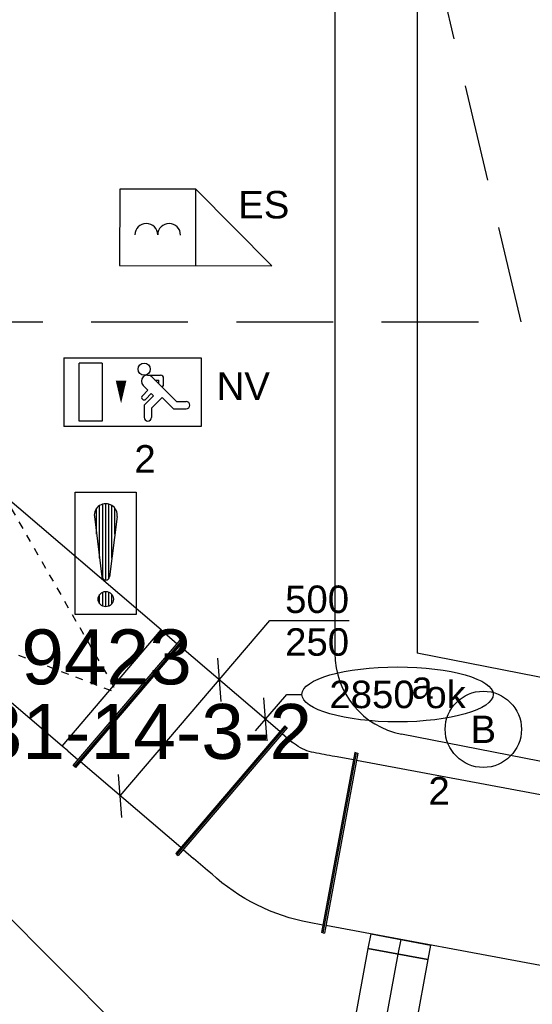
# Model space of a CAD drawing. Extents: x -138812 to 250702, y -18987 to 104055.
# Tile 56 of 193: x 64502 to 66184, y 18518 to 21743. Entities that reach past the tile are written whole.
import ezdxf
from ezdxf.enums import TextEntityAlignment as Align

# ---------------------------------------------------------------- set-up
doc = ezdxf.new("R2010")
doc.units = 0
doc.header["$LTSCALE"] = 50
for name, pattern in [('CENTER2', [28.575, 19.05, -3.175, 3.175, -3.175]), ('HIDDEN', [9.525, 6.35, -3.175]), ('STREEPJES', [0.1, 0.05, -0.05])]:
    doc.linetypes.add(name, pattern=pattern)
doc.layers.get('0').update_dxf_attribs({"linetype": 'CONTINUOUS'})
for name, color, linetype in [('brandmeldserienummers', 1, 'CONTINUOUS'), ('EL6131--', 2, 'CONTINUOUS'), ('EL6311--', 3, 'CONTINUOUS'), ('EL6350--', 3, 'CONTINUOUS'), ('EL6511--', 3, 'CONTINUOUS'), ('EL6522--', 3, 'CONTINUOUS'), ('EM6131--', 1, 'CONTINUOUS'), ('lMcht aanvoer bestaand_PR', 1, 'CONTINUOUS'), ('lMcht retour bestaand', 1, 'CONTINUOUS'), ('lMcht retour bestaand_PR', 1, 'CONTINUOUS'), ('lucht retour bestaand_HL', 1, 'CONTINUOUS'), ('WL570---_RETOUR', 112, 'CONTINUOUS'), ('WL570---_TOEVOER', 3, 'CONTINUOUS')]:
    doc.layers.add(name, color=color, linetype=linetype)
doc.styles.add('BURO-018', font='ARIAL.TTF', dxfattribs={"height": 90})

# ---------------------------------------------------------------- blocks, each defined once
blk = doc.blocks.new('1115B3A')
at = {"color": 0, "linetype": 'Continuous'}
blk.add_circle((0, 0), 2.5, dxfattribs=at)
at = {"color": 0, "linetype": 'Continuous', "style": 'BURO-018'}
for tag, p in [('E_GKAST', (0, 8)), ('E_GROEP', (0, 5)), ('E_SGROEP', (4.5, 5)), ('E_ARMCODE', (0, 0)), ('E_SLET', (4.5, -1))]:
    blk.add_attdef(tag, text='', height=1.8, dxfattribs=at).set_placement(p, align=Align.MIDDLE)
blk = doc.blocks.new('1115C2J')
at = {"color": 0, "linetype": 'Continuous'}
for p, q in [((-4.5, 5.5), (4.5, 5.5)), ((-4.5, 1), (-4.5, 5.5)), ((4.5, 1), (4.5, 5.5)), ((-1.24, 4.309), (-1.24, 4.91)), ((-0.76, 4.11), (-0.76, 4.91)), ((2, 5.15), (3.5, 5.15)), ((2, 1.35), (2, 5.15)), ((3.5, 5.15), (3.5, 1.35)), ((-2.681, 4.35), (-3.52, 4.35)), ((-1.94, 3.609), (-2.681, 4.35)), ((-1.24, 4.309), (-1.94, 3.609)), ((-1.374, 3.496), (-0.76, 4.11)), ((-2.88, 3.87), (-3.52, 3.87)), ((-1.271, 2.261), (-2.88, 3.87)), ((-1.233, 3.354), (-1.374, 3.496)), ((-0.872, 3.715), (-1.233, 3.354)), ((-0.646, 3.489), (-1.007, 3.128)), ((-1.94, 2.93), (-2.04, 2.83)), ((-2.04, 2.83), (-2.04, 2.344)), ((-1.714, 2.704), (-1.72, 2.697)), ((-1.72, 2.697), (-1.72, 2.464)), ((-0.705, 2.827), (-1.007, 3.128)), ((-0.988, 2.144), (-1.84, 2.144)), ((-1.474, 2.464), (-1.72, 2.464)), ((2, 1.35), (3.5, 1.35)), ((4.5, 1), (-4.5, 1))]:
    blk.add_line(p, q, dxfattribs=at)
blk.add_lwpolyline([(0.75, 4, 0, 0.7, 0), (0.75, 2.5, 0.7, 0.7, 0)], format="xyseb", dxfattribs=at)
blk.add_circle((-0.76, 1.75), 0.4, dxfattribs=at)
for centre, radius, start, end in [((-1, 4.91), 0.24, 0, 180), ((-3.52, 4.11), 0.24, 90, 270), ((-0.759, 3.602), 0.16, 315, 135), ((-0.988, 2.544), 0.4, 225, 45), ((-1.84, 2.344), 0.2, 180, 270)]:
    blk.add_arc(centre, radius, start, end, dxfattribs=at)
at = {"color": 0, "linetype": 'Continuous', "style": 'BURO-018'}
for tag, p in [('E_GKAST', (0, 15.167)), ('E_GROEP', (0, 12.167)), ('E_SGROEP', (4.5, 12.167)), ('E_ARMCODE', (0, 8))]:
    blk.add_attdef(tag, text='', height=1.8, dxfattribs=at).set_placement(p, align=Align.MIDDLE)
blk = doc.blocks.new('*X39')
at = {"color": 0}
for p, q in [((159.4, 200.262), (159.4, 201.95)), ((159.6, 198.675), (159.6, 202.134)), ((159.8, 197.35), (159.8, 202.223)), ((160, 197.25), (160, 202.25)), ((160.2, 197.35), (160.2, 202.223)), ((160.4, 198.675), (160.4, 202.134)), ((160.6, 200.262), (160.6, 201.95)), ((159.6, 195.7), (159.6, 196.3)), ((159.8, 195.542), (159.8, 196.458)), ((160, 195.5), (160, 196.5)), ((160.2, 195.542), (160.2, 196.458)), ((160.4, 195.7), (160.4, 196.3))]:
    blk.add_line(p, q, dxfattribs=at)
blk = doc.blocks.new('1116A7')
at = {"color": 0, "linetype": 'Continuous'}
for p, q in [((-2, -4), (-2, 4)), ((-2, 4), (2, 4)), ((2, 4), (2, -4)), ((-0.744, 2.406), (-0.248, -1.531)), ((0.744, 2.406), (0.248, -1.531)), ((2, -4), (-2, -4))]:
    blk.add_line(p, q, dxfattribs=at)
blk.add_circle((0, -3), 0.5, dxfattribs=at)
for centre, radius, start, end in [((0, 2.5), 0.75, 352.81924, 187.18076), ((0, -1.5), 0.25, 187.18076, 352.81924)]:
    blk.add_arc(centre, radius, start, end, dxfattribs=at)
blk.add_blockref('*X39', (-160, -199), dxfattribs=at)
at = {"color": 0, "linetype": 'Continuous', "style": 'BURO-018'}
blk.add_attdef('E_TEXT1', text='', height=1.8, dxfattribs=at).set_placement((0, 6.5), align=Align.MIDDLE)
at = {"color": 0, "linetype": 'Continuous', "style": 'BURO-018', "flags": 1}
blk.add_attdef('E_MATCODE', (0, 0), '', height=1.8, dxfattribs=at)
blk = doc.blocks.new('111604')
at = {"color": 0, "linetype": 'Continuous'}
for p, q in [((-5, 6), (-5, 1)), ((0, 6), (-5, 6)), ((0, 1), (0, 6)), ((0, 6), (5, 1)), ((-5, 1), (5, 1))]:
    blk.add_line(p, q, dxfattribs=at)
for centre in [(-3.25, 3), (-1.75, 3)]:
    blk.add_arc(centre, 0.75, 0, 180, dxfattribs=at)
at = {"color": 0, "linetype": 'Continuous', "style": 'BURO-018'}
blk.add_attdef('E_TEXT1', text='', height=1.8, dxfattribs=at).set_placement((0, 8.5), align=Align.MIDDLE)
at = {"color": 0, "linetype": 'Continuous', "style": 'BURO-018', "flags": 1}
blk.add_attdef('E_MATCODE', text='', height=1.8, dxfattribs=at).set_placement((0, 0), align=Align.MIDDLE)
blk = doc.blocks.new('*U61')
at = {"color": 0, "ltscale": 10}
blk.add_arc((-111.3, 135, -2730), 270, 270, 349, dxfattribs=at)
at = {"layer": 'EM6131--', "color": 1, "style": 'BURO-018'}
blk.add_attdef('POSNR', text='', height=90, dxfattribs=at).set_placement((0, 0), align=Align.MIDDLE)
blk = doc.blocks.new('*U62')
at = {"color": 0, "ltscale": 10}
for p, q in [((0, 135, -2730), (1984, 135, -2730)), ((0, -135, -2730), (1984, -135, -2730))]:
    blk.add_line(p, q, dxfattribs=at)
at = {"layer": 'EM6131--', "color": 1, "style": 'BURO-018'}
blk.add_attdef('POSNR', text='', height=90, dxfattribs=at).set_placement((0, 0), align=Align.MIDDLE)
blk = doc.blocks.new('*U63')
at = {"color": 0, "ltscale": 10}
for p, q in [((0, 135, -2730), (2872.1, 135, -2730)), ((0, -135, -2730), (2872.1, -135, -2730))]:
    blk.add_line(p, q, dxfattribs=at)
at = {"layer": 'EM6131--', "color": 1, "style": 'BURO-018'}
blk.add_attdef('POSNR', text='', height=90, dxfattribs=at).set_placement((0, 0), align=Align.MIDDLE)
blk = doc.blocks.new('*U470')
at = {"color": 0, "ltscale": 10}
for p, q in [((-200.5, 300, -3000), (-195.5, 300, -3000)), ((-200.5, -300, -3000), (-200.5, 300, -3000)), ((-195.5, -300, -3000), (-195.5, 300, -3000)), ((-195.5, 275, -3000), (-150.5, 275, -3000)), ((-150.5, 275, -3000), (-127.8, 274.6, -3000)), ((-127.8, 274.6, -3000), (-105.1, 273.4, -3000)), ((-105.1, 273.4, -3000), (-82.5, 271.4, -3000)), ((-82.5, 271.4, -3000), (-60, 268.7, -3000)), ((-60, 268.7, -3000), (-37.6, 265.1, -3000)), ((-37.6, 265.1, -3000), (-15.3, 260.8, -3000)), ((-15.3, 260.8, -3000), (6.8, 255.7, -3000)), ((6.8, 255.7, -3000), (28.7, 249.8, -3000)), ((28.7, 249.8, -3000), (50.4, 243.2, -3000)), ((50.4, 243.2, -3000), (71.8, 235.8, -3000)), ((71.8, 235.8, -3000), (93, 227.7, -3000)), ((93, 227.7, -3000), (113.9, 218.8, -3000)), ((113.9, 218.8, -3000), (134.5, 209.2, -3000)), ((134.5, 209.2, -3000), (154.7, 198.9, -3000)), ((154.7, 198.9, -3000), (174.5, 187.9, -3000)), ((174.5, 187.9, -3000), (191.8, 177.9, -3000)), ((191.8, 177.9, -3000), (209.2, 167.9, -3000)), ((209.2, 167.9, -3000), (226.5, 157.9, -3000)), ((37.6, -339.2, -3000), (312.6, 137.1, -3000)), ((41.9, -341.7, -3000), (316.9, 134.6, -3000)), ((226.5, 157.9, -3000), (243.8, 147.9, -3000)), ((243.8, 147.9, -3000), (261.1, 137.9, -3000)), ((300.1, 115.4, -3000), (261.1, 137.9, -3000)), ((316.9, 134.6, -3000), (312.6, 137.1, -3000)), ((-195.5, -275, -3000), (-141.8, -275, -3000)), ((-141.8, -275, -3000), (-133.2, -275, -3000)), ((-133.2, -275, -3000), (-124.5, -275, -3000)), ((-124.5, -275, -3000), (-115.8, -275, -3000)), ((-115.8, -275, -3000), (-107.2, -275, -3000)), ((-107.2, -275, -3000), (-98.5, -275, -3000)), ((-98.5, -275, -3000), (-89.9, -275, -3000)), ((-89.9, -275, -3000), (-81.2, -275, -3000)), ((-81.2, -275, -3000), (-72.5, -275, -3000)), ((-72.5, -275, -3000), (-63.9, -275, -3000)), ((-63.9, -275, -3000), (-56, -275.2, -3000)), ((-56, -275.2, -3000), (-48.2, -275.8, -3000)), ((-48.2, -275.8, -3000), (-40.4, -276.8, -3000)), ((-40.4, -276.8, -3000), (-32.7, -278.3, -3000)), ((-32.7, -278.3, -3000), (-25.1, -280.1, -3000)), ((-25.1, -280.1, -3000), (-17.5, -282.3, -3000)), ((-17.5, -282.3, -3000), (-10.1, -285, -3000)), ((-10.1, -285, -3000), (-2.9, -288, -3000)), ((-2.9, -288, -3000), (4.2, -291.3, -3000)), ((-200.5, -300, -3000), (-195.5, -300, -3000)), ((4.2, -291.3, -3000), (11.1, -295.1, -3000)), ((50.1, -317.6, -3000), (11.1, -295.1, -3000)), ((41.9, -341.7, -3000), (37.6, -339.2, -3000))]:
    blk.add_line(p, q, dxfattribs=at)
at = {"layer": 'lMcht retour bestaand_PR', "color": 1, "style": 'BURO-018'}
blk.add_attdef('POSNR', text='', height=90, dxfattribs=at).set_placement((0, 0), align=Align.MIDDLE)
blk = doc.blocks.new('*U485')
at = {"color": 0, "ltscale": 10}
for p, q in [((-828.2, 275, -2835), (-823.2, 275, -2835)), ((-828.2, -275, -2835), (-828.2, 275, -2835)), ((-823.2, -275, -2835), (-823.2, 275, -2835)), ((0, 275, -2835), (-5, 275, -2835)), ((-5, -275, -2835), (-5, 275, -2835)), ((0, -275, -2835), (0, 275, -2835)), ((-778.2, 250, -2835), (-823.2, 250, -2835)), ((-74.6, 250, -2835), (-778.2, 250, -2835)), ((-778.2, 250, -2835), (-778.2, -250, -2835)), ((-74.6, -250, -2835), (-74.6, 250, -2835)), ((-50, 250, -2835), (-74.6, 250, -2835)), ((-50, 250, -2835), (-5, 250, -2835)), ((-778.2, -250, -2835), (-823.2, -250, -2835)), ((-74.6, -250, -2835), (-778.2, -250, -2835)), ((-50, -250, -2835), (-74.6, -250, -2835)), ((-50, -250, -2835), (-5, -250, -2835)), ((-828.2, -275, -2835), (-823.2, -275, -2835)), ((0, -275, -2835), (-5, -275, -2835))]:
    blk.add_line(p, q, dxfattribs=at)
at = {"color": 8, "linetype": 'STREEPJES', "ltscale": 10}
for p in [(-753.6, 250, -125), (-753.6, -250, -125)]:
    blk.add_line(p, (-50, 0, 15), dxfattribs=at)
at = {"layer": 'lMcht retour bestaand_PR', "color": 1, "style": 'BURO-018'}
blk.add_attdef('POSNR', text='', height=90, dxfattribs=at).set_placement((0, 0), align=Align.MIDDLE)
blk = doc.blocks.new('*U537')
at = {"color": 0, "ltscale": 10}
for p, q in [((0, 275, -2975), (5, 275, -2975)), ((0, -275, -2975), (0, 275, -2975)), ((5, -275, -2975), (5, 275, -2975)), ((442.3, 275, -2975), (437.3, 275, -2975)), ((437.3, -275, -2975), (437.3, 275, -2975)), ((442.3, -275, -2975), (442.3, 275, -2975)), ((5, 250, -2975), (437.3, 250, -2975)), ((5, -250, -2975), (437.3, -250, -2975)), ((0, -275, -2975), (5, -275, -2975)), ((442.3, -275, -2975), (437.3, -275, -2975))]:
    blk.add_line(p, q, dxfattribs=at)
at = {"layer": 'lMcht retour bestaand_PR', "color": 1, "style": 'BURO-018'}
blk.add_attdef('POSNR', text='', height=90, dxfattribs=at).set_placement((0, 0), align=Align.MIDDLE)
blk = doc.blocks.new('*U538')
at = {"layer": 'lMcht retour bestaand', "color": 0, "ltscale": 10}
for p, q in [((-324.8, -380.1), (165.7, 193.9)), ((165.7, 193.9), (425.4, 193.9)), ((5.5, -70.5), (-5.5, 70.5)), ((-319.3, -450.6), (-330.3, -309.6))]:
    blk.add_line(p, q, dxfattribs=at)
at = {"layer": 'lMcht retour bestaand', "color": 0, "style": 'BURO-018'}
for s, p in [('500', (215.7, 218.9)), ('250', (215.7, 78.9))]:
    blk.add_text(s, height=90, dxfattribs=at).set_placement(p)
blk = doc.blocks.new('*U539')
at = {"layer": 'lMcht retour bestaand', "color": 0, "ltscale": 10}
for p, q in [((-32.5, -38), (69.6, 81.4)), ((5.5, -70.5), (-5.5, 70.5)), ((69.6, 81.4), (119.6, 81.4))]:
    blk.add_line(p, q, dxfattribs=at)
blk.add_ellipse((433.3, 81.4), major_axis=(313.7, 0), ratio=0.286888, dxfattribs=at)
at = {"layer": 'lMcht retour bestaand', "color": 0, "style": 'BURO-018'}
blk.add_text('2850 ok', height=90, dxfattribs=at).set_placement((209.6, 36.4))
blk = doc.blocks.new('*U540')
at = {"color": 0, "ltscale": 10}
for p, q in [((0, 300, -3000), (5, 300, -3000)), ((0, -300, -3000), (0, 300, -3000)), ((5, -300, -3000), (5, 300, -3000)), ((2485.4, 300, -3000), (2480.4, 300, -3000)), ((2480.4, -300, -3000), (2480.4, 300, -3000)), ((2485.4, -300, -3000), (2485.4, 300, -3000)), ((5, 275, -3000), (2480.4, 275, -3000)), ((5, -275, -3000), (2480.4, -275, -3000)), ((0, -300, -3000), (5, -300, -3000)), ((2485.4, -300, -3000), (2480.4, -300, -3000))]:
    blk.add_line(p, q, dxfattribs=at)
at = {"layer": 'lMcht retour bestaand_PR', "color": 1, "style": 'BURO-018'}
blk.add_attdef('POSNR', text='', height=90, dxfattribs=at).set_placement((0, 0), align=Align.MIDDLE)
blk = doc.blocks.new('*U542')
at = {"color": 0, "ltscale": 10}
for p, q in [((0, 100, -3000), (48.5, 100, -3000)), ((0, -100, -3000), (0, 100, -3000)), ((48.5, 100, -3000), (48.5, -100, -3000)), ((0, -100, -3000), (48.5, -100, -3000))]:
    blk.add_line(p, q, dxfattribs=at)
at = {"layer": 'lucht retour bestaand_HL', "linetype": 'CENTER2'}
blk.add_line((0, 0, -3000), (48.5, 0, -3000), dxfattribs=at)
at = {"layer": 'lMcht retour bestaand_PR', "color": 1, "style": 'BURO-018'}
blk.add_attdef('POSNR', text='', height=90, dxfattribs=at).set_placement((0, 0), align=Align.MIDDLE)
blk = doc.blocks.new('*U543')
at = {"color": 0, "ltscale": 10}
for p, q in [((0, 100, -3000), (290.2, 100, -3000)), ((0, -100, -3000), (0, 100, -3000)), ((0, -100, -3000), (290.2, -100, -3000))]:
    blk.add_line(p, q, dxfattribs=at)
at = {"layer": 'lucht retour bestaand_HL', "linetype": 'CENTER2'}
blk.add_line((0, 0, -3000), (290.2, 0, -3000), dxfattribs=at)
at = {"layer": 'lMcht retour bestaand_PR', "color": 1, "style": 'BURO-018'}
blk.add_attdef('POSNR', text='', height=90, dxfattribs=at).set_placement((0, 0), align=Align.MIDDLE)
blk = doc.blocks.new('*U555')
at = {"color": 0, "ltscale": 10}
for p, q in [((0, 325, -2975), (5, 325, -2975)), ((0, -325, -2975), (0, 325, -2975)), ((5, -325, -2975), (5, 325, -2975)), ((2230.4, 325, -2975), (2225.4, 325, -2975)), ((2225.4, -325, -2975), (2225.4, 325, -2975)), ((2230.4, -325, -2975), (2230.4, 325, -2975)), ((5, 300, -2975), (2225.4, 300, -2975)), ((5, -300, -2975), (2225.4, -300, -2975)), ((0, -325, -2975), (5, -325, -2975)), ((2230.4, -325, -2975), (2225.4, -325, -2975))]:
    blk.add_line(p, q, dxfattribs=at)
at = {"layer": 'lMcht aanvoer bestaand_PR', "color": 1, "style": 'BURO-018'}
blk.add_attdef('POSNR', text='', height=90, dxfattribs=at).set_placement((0, 0), align=Align.MIDDLE)

msp = doc.modelspace()

# ---------------------------------------------------------------- linework, layer by layer
at = {"layer": 'EL6311--', "color": 4, "linetype": 'HIDDEN'}
for p, q in [((66146.74023, 20753.18287), (65895.25137, 21816.4634)), ((64260.57334, 20753.18287), (66146.74023, 20753.18287))]:
    msp.add_line(p, q, dxfattribs=at)

# ---------------------------------------------------------------- block references
at = {"layer": 'EL6131--'}
for name, p, rotation in [('*U63', (65671.23506, 22539.54721, 2730), 270), ('*U61', (65671.23506, 19556.11379, 2730), 270), ('*U62', (67727.85045, 19155.64482, 2730), 168.9800581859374)]:
    msp.add_blockref(name, p, dxfattribs=dict(at, rotation=rotation))
at = {"layer": 'EL6311--'}
ref = msp.add_blockref('1115B3A', (66022.86572, 19418.26803), dxfattribs=dict(at, xscale=49.99999999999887, yscale=49.99999999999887, zscale=50, rotation=189.1701748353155))
ref.add_attrib('E_ARMCODE', 'B', dxfattribs={"layer": '0', "color": 1, "linetype": 'Continuous', "height": 90, "style": 'BURO-018'}).set_placement((66022.86572, 19418.26803), align=Align.MIDDLE)
ref.add_attrib('E_SLET', 'a', dxfattribs={"layer": '0', "color": 1, "linetype": 'Continuous', "height": 90, "style": 'BURO-018'}).set_placement((65822.21305, 19563.14214), align=Align.MIDDLE)
ref.add_attrib('E_GROEP', '2', dxfattribs={"layer": '0', "color": 1, "linetype": 'Continuous', "height": 90, "style": 'BURO-018'}).set_placement((65877.99161, 19217.61536), align=Align.MIDDLE)
at = {"layer": 'EL6350--'}
ref = msp.add_blockref('1115C2J', (64872.47831, 20685.54803), dxfattribs=dict(at, xscale=50, yscale=50, zscale=50, rotation=180))
ref.add_attrib('E_ARMCODE', 'NV', dxfattribs={"layer": '0', "color": 1, "linetype": 'Continuous', "height": 90, "style": 'BURO-018'}).set_placement((65235.6788, 20542.4615), align=Align.MIDDLE)
ref.add_attrib('E_GROEP', '2', dxfattribs={"layer": '0', "color": 1, "linetype": 'Continuous', "height": 90, "style": 'BURO-018'}).set_placement((64913.55703, 20304.86388), align=Align.MIDDLE)
at = {"layer": 'EL6511--', "xscale": 50, "yscale": 50, "zscale": 50}
msp.add_blockref('1116A7', (64784.75605, 19994.69996), dxfattribs=at)
at = {"layer": 'EL6522--'}
ref = msp.add_blockref('111604', (65079.53464, 20887.19616), dxfattribs=dict(at, xscale=50.00000000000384, yscale=49.99999999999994, zscale=50, rotation=359.81351113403))
ref.add_attrib('E_TEXT1', 'ES', dxfattribs={"layer": '0', "color": 1, "linetype": 'Continuous', "height": 90, "style": 'BURO-018'}).set_placement((65302.94074, 21136.77733), align=Align.MIDDLE)
at = {"layer": 'lMcht retour bestaand'}
for name, p in [('*U538', (65157.24749, 19580.42443, 2975)), ('*U539', (65308.45755, 19451.21533, 2975))]:
    msp.add_blockref(name, p, dxfattribs=at)
at = {"layer": 'WL570---_RETOUR'}
for name, p, rotation in [('*U485', (64860.50803, 19505.14855, 2835), 319.4860885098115), ('*U537', (65196.78005, 19217.80388, 2975), 139.4860885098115), ('*U470', (65354.28803, 19083.2132, 3000), 169.4860885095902), ('*U540', (67995.10831, 18593.10284, 3000), 169.4860885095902), ('*U542', (65751.83163, 18729.73708, 3000), 259.4860885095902), ('*U543', (65742.98162, 18682.05137, 3000), 259.4860885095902)]:
    msp.add_blockref(name, p, dxfattribs=dict(at, rotation=rotation))
at = {"layer": 'WL570---_TOEVOER', "rotation": 315.0000000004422}
msp.add_blockref('*U555', (64164.75745, 18681.07262, 2975), dxfattribs=at)

# ---------------------------------------------------------------- texts
at = {"layer": 'brandmeldserienummers', "color": 1, "style": 'BURO-018'}
for s, p in [('9423', (64507.80006, 19565.49381)), ('131-14-3-2', (64231.40651, 19321.32188))]:
    msp.add_text(s, height=180, dxfattribs=at).set_placement(p)

doc.saveas('drawing.dxf')
